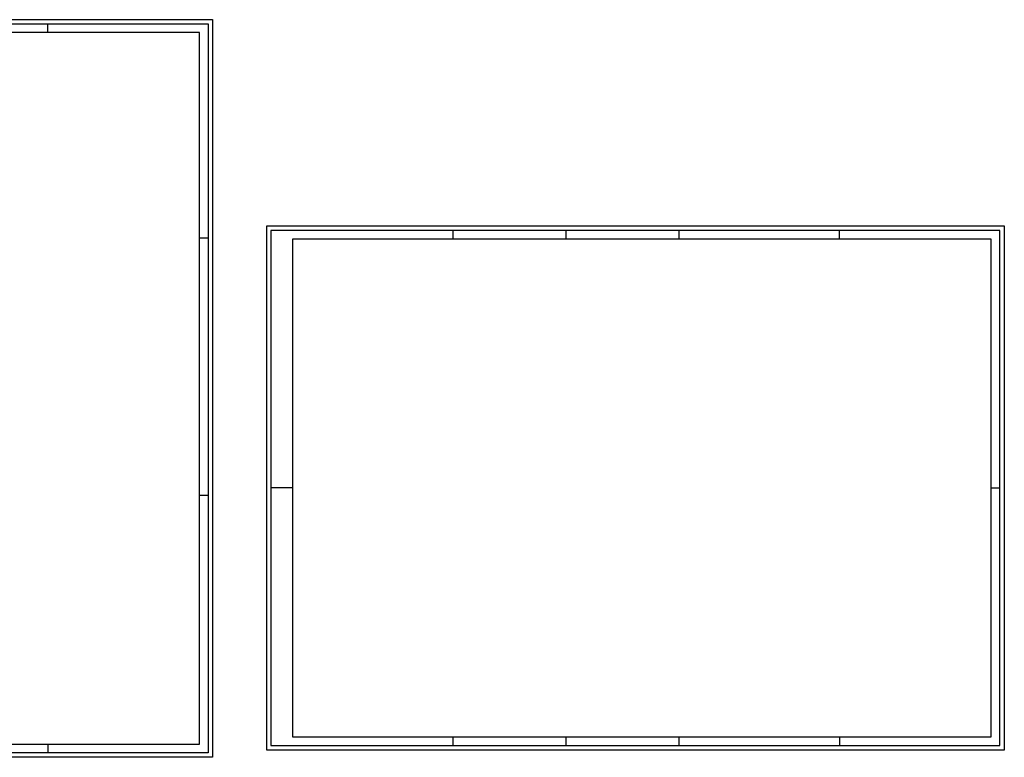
# Model space of a CAD drawing. Header units: millimetres. Extents: x -1923 to 241, y 233 to 1584.
# Tile 3 of 3: x -894 to 241, y 733 to 1584. Entities that reach past the tile are written whole.
import ezdxf

# ---------------------------------------------------------------- set-up
doc = ezdxf.new("R2010")
doc.units = ezdxf.units.MM
doc.header["$LTSCALE"] = 0.25
doc.layers.add('0_MRG_AUX', color=7, linetype='Continuous', true_color=0xecbcd1, plot=False)
doc.layers.add('MRG_EXTERNA', color=1, linetype='Continuous')
doc.layers.add('MRG_INTERNA', color=2, linetype='Continuous')

# ---------------------------------------------------------------- blocks, each defined once
blk = doc.blocks.new('FORMATO_A0mmD')
at = {"layer": '0_MRG_AUX'}
blk.add_lwpolyline([(0, 851), (0, 0), (-1199, 0), (-1199, 851)], close=True, dxfattribs=at)
at = {"layer": 'MRG_EXTERNA'}
blk.add_lwpolyline([(-5, 846), (-5, 5), (-1194, 5), (-1194, 846)], close=True, dxfattribs=at)
at = {"layer": 'MRG_INTERNA'}
for p, q in [((-190, 836), (-190, 846)), ((-15, 836), (-1169, 836)), ((-15, 15), (-15, 836)), ((-5, 599), (-15, 599)), ((-5, 302), (-15, 302)), ((-1169, 15), (-15, 15)), ((-190, 15), (-190, 5))]:
    blk.add_line(p, q, dxfattribs=at)
blk = doc.blocks.new('FORMATO_A1mmD')
at = {"layer": '0_MRG_AUX'}
blk.add_lwpolyline([(5, -5), (5, 599), (-846, 599), (-846, -5)], close=True, dxfattribs=at)
at = {"layer": 'MRG_EXTERNA'}
blk.add_lwpolyline([(0, 0), (0, 594), (-841, 594), (-841, 0)], close=True, dxfattribs=at)
at = {"layer": 'MRG_INTERNA'}
for p, q in [((-631, 594), (-631, 584)), ((-500.5, 584), (-500.5, 594)), ((-370, 584), (-370, 594)), ((-370, 584), (-370, 594)), ((-185, 584), (-185, 594)), ((-816, 584), (-816, 10)), ((-10, 584), (-816, 584)), ((-10, 10), (-10, 584)), ((-816, 297), (-841, 297)), ((-10, 297), (0, 297)), ((-816, 10), (-10, 10)), ((-631, 10), (-631, 0)), ((-500.5, 0), (-500.5, 10)), ((-370, 0), (-370, 10)), ((-370, 0), (-370, 10)), ((-185, 10), (-185, 0))]:
    blk.add_line(p, q, dxfattribs=at)

msp = doc.modelspace()

# ---------------------------------------------------------------- block references
for name, p in [('FORMATO_A0mmD', (-672, 732.7)), ('FORMATO_A1mmD', (236.1, 746.4))]:
    msp.add_blockref(name, p)

doc.saveas('drawing.dxf')
